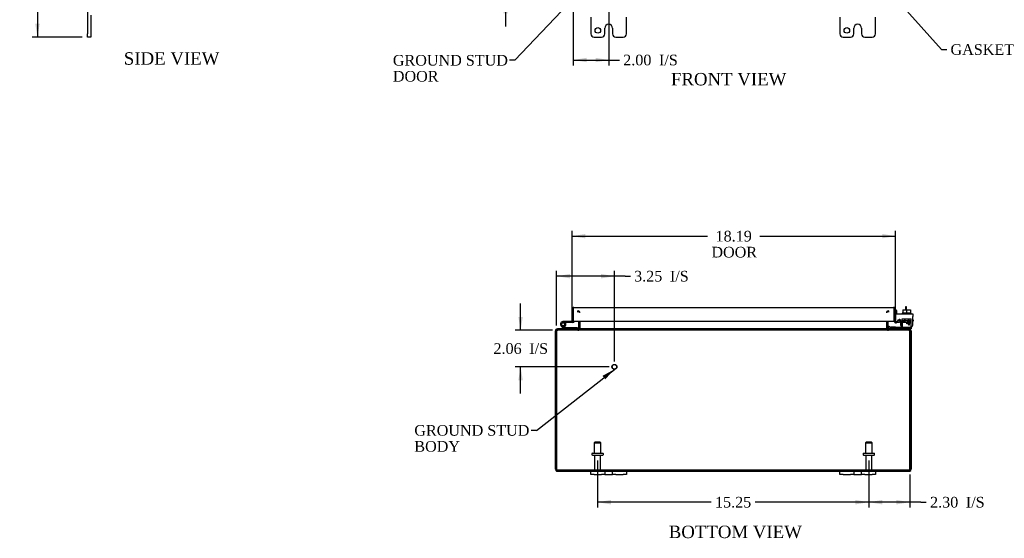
# Model space of a CAD drawing. Header units: inches. Extents: x 9 to 147, y 2 to 98.
# Tile 1 of 8: x 9 to 64, y 2 to 32. Entities that reach past the tile are written whole.
import ezdxf
from ezdxf.enums import TextEntityAlignment as Align

# ---------------------------------------------------------------- set-up
doc = ezdxf.new("R2010")
doc.units = ezdxf.units.IN
doc.header["$MEASUREMENT"] = 0
for name, color, linetype in [('COM40153-1', 7, 'CONTINUOUS'), ('COM40153-2', 7, 'CONTINUOUS'), ('COM42667', 7, 'CONTINUOUS'), ('COM42780', 7, 'CONTINUOUS'), ('COM48442', 7, 'CONTINUOUS'), ('COM71780-16', 7, 'CONTINUOUS'), ('DEFAULT', 7, 'CONTINUOUS'), ('FET07710', 7, 'CONTINUOUS'), ('HNG10620-26B', 7, 'CONTINUOUS'), ('HNG10620-26C', 7, 'CONTINUOUS'), ('HNG10620-26P', 7, 'CONTINUOUS'), ('SCC19011', 7, 'CONTINUOUS'), ('STD21878', 7, 'CONTINUOUS'), ('STD26094', 7, 'CONTINUOUS'), ('WAF25035', 7, 'CONTINUOUS')]:
    doc.layers.add(name, color=color, linetype=linetype)
doc.styles.add('SEACAD_TIMES_NEW_ROMAN', font='times.ttf')

# ---------------------------------------------------------------- blocks, each defined once
blk = doc.blocks.new('SEANNOT_GROUP1')
at = {"layer": 'DEFAULT', "linetype": 'Continuous'}
blk.add_hatch(color=136, dxfattribs=at).paths.add_polyline_path([(41.931, 11.322), (42.444, 11.883), (41.777, 11.519)])
at = {"layer": 'DEFAULT', "color": 136, "linetype": 'Continuous'}
blk.add_line((38.062, 8.45), (37.762, 8.45), dxfattribs=at)
blk.add_lwpolyline([(38.062, 8.45), (42.444, 11.883)], dxfattribs=at)
at = {"layer": 'DEFAULT', "color": 136, "linetype": 'Continuous', "style": 'SEACAD_TIMES_NEW_ROMAN'}
for s, p in [('GROUND STUD', (31.196, 8.75)), ('BODY', (31.196, 7.85))]:
    blk.add_text(s, height=0.6, dxfattribs=at).set_placement(p, align=Align.TOP_LEFT)
blk = doc.blocks.new('SEANNOT_GROUP2')
at = {"layer": 'DEFAULT', "linetype": 'Continuous'}
blk.add_hatch(color=136, dxfattribs=at).paths.add_polyline_path([(41.662, 34.171), (42.087, 34.801), (41.481, 34.342)])
at = {"layer": 'DEFAULT', "color": 136, "linetype": 'Continuous'}
blk.add_line((36.854, 29.269), (36.554, 29.269), dxfattribs=at)
blk.add_lwpolyline([(36.854, 29.269), (42.087, 34.801)], dxfattribs=at)
at = {"layer": 'DEFAULT', "color": 136, "linetype": 'Continuous', "style": 'SEACAD_TIMES_NEW_ROMAN'}
for s, p in [('GROUND STUD', (29.989, 29.569)), ('DOOR', (29.989, 28.669))]:
    blk.add_text(s, height=0.6, dxfattribs=at).set_placement(p, align=Align.TOP_LEFT)
blk = doc.blocks.new('SEANNOT_GROUP3')
at = {"layer": 'DEFAULT', "linetype": 'Continuous'}
blk.add_hatch(color=136, dxfattribs=at).paths.add_polyline_path([(58.491, 32.695), (57.9, 33.173), (58.305, 32.529)])
at = {"layer": 'DEFAULT', "color": 136, "linetype": 'Continuous'}
blk.add_line((60.83, 29.874), (61.13, 29.874), dxfattribs=at)
blk.add_lwpolyline([(60.83, 29.874), (57.9, 33.173)], dxfattribs=at)
at = {"layer": 'DEFAULT', "color": 136, "linetype": 'Continuous', "style": 'SEACAD_TIMES_NEW_ROMAN'}
blk.add_text('GASKET', height=0.6, dxfattribs=at).set_placement((61.34, 30.174), align=Align.TOP_LEFT)
blk = doc.blocks.new('GDIMGGROUP2')
at = {"layer": 'DEFAULT', "linetype": 'Continuous'}
for points in [[(36.205, 35.419), (36.33, 34.669), (36.455, 35.419)], [(36.205, 31.919), (36.455, 31.919), (36.33, 32.669)]]:
    blk.add_hatch(color=136, dxfattribs=at).paths.add_polyline_path(points)
at = {"layer": 'DEFAULT', "color": 136, "linetype": 'Continuous'}
for p, q in [((36.33, 36.169), (36.33, 34.669)), ((41.833, 34.669), (36.03, 34.669)), ((39.833, 32.669), (36.03, 32.669)), ((36.33, 32.669), (36.33, 31.169))]:
    blk.add_line(p, q, dxfattribs=at)
at = {"layer": 'DEFAULT', "color": 136, "linetype": 'Continuous', "style": 'SEACAD_TIMES_NEW_ROMAN'}
for s, p in [('2.00', (34.805, 33.969)), ('I/S', (36.817, 33.969))]:
    blk.add_text(s, height=0.6, dxfattribs=at).set_placement(p, align=Align.TOP_LEFT)
blk = doc.blocks.new('GDIMGGROUP3')
at = {"layer": 'DEFAULT', "linetype": 'Continuous'}
for points in [[(40.883, 29.159), (40.883, 29.409), (40.133, 29.284)], [(41.383, 29.159), (42.133, 29.284), (41.383, 29.409)]]:
    blk.add_hatch(color=136, dxfattribs=at).paths.add_polyline_path(points)
at = {"layer": 'DEFAULT', "color": 136, "linetype": 'Continuous'}
for p, q in [((42.133, 34.228), (42.133, 28.984)), ((40.133, 32.369), (40.133, 28.984)), ((40.133, 29.284), (42.43, 29.284)), ((42.43, 29.284), (42.73, 29.284))]:
    blk.add_line(p, q, dxfattribs=at)
at = {"layer": 'DEFAULT', "color": 136, "linetype": 'Continuous', "style": 'SEACAD_TIMES_NEW_ROMAN'}
for s, p in [('2.00', (42.94, 29.584)), ('I/S', (44.952, 29.584))]:
    blk.add_text(s, height=0.6, dxfattribs=at).set_placement(p, align=Align.TOP_LEFT)
blk = doc.blocks.new('GDIMGGROUP6')
at = {"layer": 'DEFAULT', "linetype": 'Continuous'}
for points in [[(9.885, 62.074), (10.135, 62.074), (10.01, 62.824)], [(9.885, 31.324), (10.01, 30.574), (10.135, 31.324)]]:
    blk.add_hatch(color=136, dxfattribs=at).paths.add_polyline_path(points)
at = {"layer": 'DEFAULT', "color": 136, "linetype": 'Continuous'}
for p, q in [((12.528, 62.824), (9.71, 62.824)), ((10.01, 62.824), (10.01, 47.209)), ((10.01, 46.399), (10.01, 30.574)), ((12.528, 30.574), (9.71, 30.574))]:
    blk.add_line(p, q, dxfattribs=at)
at = {"layer": 'DEFAULT', "color": 136, "linetype": 'Continuous', "style": 'SEACAD_TIMES_NEW_ROMAN'}
blk.add_text('32.25', height=0.6, dxfattribs=at).set_placement((8.986, 46.999), align=Align.TOP_LEFT)
blk = doc.blocks.new('GDIMGGROUP7')
at = {"layer": 'DEFAULT', "linetype": 'Continuous'}
for points in [[(57.499, 4.285), (57.499, 4.535), (56.749, 4.41)], [(58.302, 4.285), (59.052, 4.41), (58.302, 4.535)]]:
    blk.add_hatch(color=136, dxfattribs=at).paths.add_polyline_path(points)
at = {"layer": 'DEFAULT', "color": 136, "linetype": 'Continuous'}
for p, q in [((56.749, 6.765), (56.749, 4.11)), ((59.052, 5.964), (59.052, 4.11)), ((59.681, 4.41), (56.749, 4.41)), ((59.681, 4.41), (59.981, 4.41))]:
    blk.add_line(p, q, dxfattribs=at)
at = {"layer": 'DEFAULT', "color": 136, "linetype": 'Continuous', "style": 'SEACAD_TIMES_NEW_ROMAN'}
for s, p in [('2.30', (60.191, 4.71)), ('I/S', (62.203, 4.71))]:
    blk.add_text(s, height=0.6, dxfattribs=at).set_placement(p, align=Align.TOP_LEFT)
blk = doc.blocks.new('GDIMGGROUP8')
at = {"layer": 'DEFAULT', "linetype": 'Continuous'}
for points in [[(42.249, 4.285), (42.249, 4.535), (41.499, 4.41)], [(55.999, 4.285), (56.749, 4.41), (55.999, 4.535)]]:
    blk.add_hatch(color=136, dxfattribs=at).paths.add_polyline_path(points)
at = {"layer": 'DEFAULT', "color": 136, "linetype": 'Continuous'}
for p, q in [((41.499, 6.765), (41.499, 4.11)), ((56.749, 6.765), (56.749, 4.11)), ((47.89, 4.41), (41.499, 4.41)), ((56.749, 4.41), (50.358, 4.41))]:
    blk.add_line(p, q, dxfattribs=at)
at = {"layer": 'DEFAULT', "color": 136, "linetype": 'Continuous', "style": 'SEACAD_TIMES_NEW_ROMAN'}
blk.add_text('15.25', height=0.6, dxfattribs=at).set_placement((48.1, 4.71), align=Align.TOP_LEFT)
blk = doc.blocks.new('GDIMGGROUP14')
at = {"layer": 'DEFAULT', "linetype": 'Continuous'}
for points in [[(37.045, 14.834), (37.17, 14.084), (37.295, 14.834)], [(37.045, 11.274), (37.295, 11.274), (37.17, 12.024)]]:
    blk.add_hatch(color=136, dxfattribs=at).paths.add_polyline_path(points)
at = {"layer": 'DEFAULT', "color": 136, "linetype": 'Continuous'}
for p, q in [((37.17, 14.084), (37.17, 15.584)), ((38.958, 14.084), (36.87, 14.084)), ((42.146, 12.024), (36.87, 12.024)), ((37.17, 10.524), (37.17, 12.024))]:
    blk.add_line(p, q, dxfattribs=at)
at = {"layer": 'DEFAULT', "color": 136, "linetype": 'Continuous', "style": 'SEACAD_TIMES_NEW_ROMAN'}
for s, p in [('2.06', (35.645, 13.354)), ('I/S', (37.657, 13.354))]:
    blk.add_text(s, height=0.6, dxfattribs=at).set_placement(p, align=Align.TOP_LEFT)
blk = doc.blocks.new('GDIMGGROUP15')
at = {"layer": 'DEFAULT', "linetype": 'Continuous'}
for points in [[(39.946, 17.249), (39.196, 17.124), (39.946, 16.999)], [(41.696, 17.249), (41.696, 16.999), (42.446, 17.124)]]:
    blk.add_hatch(color=136, dxfattribs=at).paths.add_polyline_path(points)
at = {"layer": 'DEFAULT', "color": 136, "linetype": 'Continuous'}
for p, q in [((39.196, 14.348), (39.196, 17.424)), ((42.446, 12.324), (42.446, 17.424)), ((43.042, 17.124), (39.196, 17.124)), ((43.042, 17.124), (43.342, 17.124))]:
    blk.add_line(p, q, dxfattribs=at)
at = {"layer": 'DEFAULT', "color": 136, "linetype": 'Continuous', "style": 'SEACAD_TIMES_NEW_ROMAN'}
for s, p in [('3.25', (43.552, 17.424)), ('I/S', (45.565, 17.424))]:
    blk.add_text(s, height=0.6, dxfattribs=at).set_placement(p, align=Align.TOP_LEFT)
blk = doc.blocks.new('GDIMGGROUP20')
at = {"layer": 'DEFAULT', "linetype": 'Continuous'}
for points in [[(40.811, 19.501), (40.061, 19.376), (40.811, 19.251)], [(57.499, 19.501), (57.499, 19.251), (58.249, 19.376)]]:
    blk.add_hatch(color=136, dxfattribs=at).paths.add_polyline_path(points)
at = {"layer": 'DEFAULT', "color": 136, "linetype": 'Continuous'}
for p, q in [((40.061, 14.871), (40.061, 19.676)), ((40.061, 19.376), (47.687, 19.376)), ((50.623, 19.376), (58.249, 19.376)), ((58.249, 14.899), (58.249, 19.676))]:
    blk.add_line(p, q, dxfattribs=at)
at = {"layer": 'DEFAULT', "color": 136, "linetype": 'Continuous', "style": 'SEACAD_TIMES_NEW_ROMAN'}
for s, p in [('18.19', (48.131, 19.676)), ('DOOR', (47.897, 18.776))]:
    blk.add_text(s, height=0.6, dxfattribs=at).set_placement(p, align=Align.TOP_LEFT)

msp = doc.modelspace()

# ---------------------------------------------------------------- linework, layer by layer
at = {"layer": 'COM40153-1', "color": 7}
for p, q in [((58.802, 15.406), (58.802, 15.227)), ((58.874, 15.406), (58.802, 15.406)), ((58.874, 15.227), (58.874, 15.406))]:
    msp.add_line(p, q, dxfattribs=at)
at = {"layer": 'COM40153-2', "color": 7}
for p, q in [((58.321, 15.193), (58.249, 15.193)), ((58.321, 15.001), (58.321, 15.193)), ((58.534, 14.593), (58.375, 14.593)), ((58.526, 14.665), (58.422, 14.665)), ((59.249, 14.665), (59.22, 14.665)), ((59.22, 14.593), (59.249, 14.593)), ((59.249, 14.665), (59.249, 14.593))]:
    msp.add_line(p, q, dxfattribs=at)
msp.add_arc((58.357, 14.701), 0.108, 180, 186.8545, dxfattribs=at)
at = {"layer": 'COM42667', "color": 7}
for p, q in [((58.25, 15.001), (59.22, 15.001)), ((58.25, 14.858), (58.25, 15.001)), ((59.22, 15.001), (59.22, 14.858)), ((58.25, 14.858), (58.25, 14.603)), ((58.364, 14.576), (58.423, 14.668)), ((58.534, 14.635), (58.534, 14.376)), ((58.883, 14.464), (58.998, 14.626)), ((58.883, 14.435), (58.883, 14.464)), ((58.992, 14.435), (58.883, 14.435)), ((58.992, 14.576), (58.913, 14.464)), ((58.913, 14.464), (58.992, 14.464)), ((58.992, 14.464), (58.992, 14.576)), ((58.992, 14.376), (58.992, 14.435)), ((58.998, 14.626), (59.023, 14.626)), ((59.023, 14.626), (59.023, 14.464)), ((59.023, 14.464), (59.056, 14.464)), ((59.056, 14.435), (59.023, 14.435)), ((59.023, 14.435), (59.023, 14.376)), ((59.056, 14.464), (59.056, 14.435)), ((59.22, 14.376), (59.22, 14.858)), ((59.023, 14.376), (58.992, 14.376))]:
    msp.add_line(p, q, dxfattribs=at)
for centre, radius, start, end in [((58.31, 14.603), 0.06, 180, 202.199), ((58.474, 14.635), 0.06, 0, 147.1545), ((58.659, 14.376), 0.125, 180, 270), ((59.095, 14.376), 0.125, 270, 0)]:
    msp.add_arc(centre, radius, start, end, dxfattribs=at)
at = {"layer": 'COM42780', "color": 7}
for p, q in [((58.62, 14.587), (58.621, 14.641)), ((58.621, 14.728), (59.121, 14.728)), ((58.621, 14.641), (58.621, 14.728)), ((58.621, 14.641), (58.621, 14.171)), ((58.621, 14.633), (59.121, 14.633)), ((58.676, 14.633), (58.676, 14.538)), ((58.676, 14.538), (59.066, 14.538)), ((58.746, 14.728), (58.746, 14.538)), ((58.764, 14.728), (58.764, 14.538)), ((58.977, 14.538), (58.977, 14.728)), ((58.996, 14.728), (58.996, 14.538)), ((59.066, 14.538), (59.066, 14.633)), ((59.121, 14.587), (59.121, 14.728)), ((59.121, 14.298), (59.121, 14.587)), ((57.821, 14.248), (57.888, 14.315)), ((57.821, 14.248), (57.871, 14.197)), ((57.888, 14.315), (57.939, 14.265)), ((57.972, 14.251), (58.871, 14.251)), ((58.006, 14.25), (58.006, 14.251)), ((58.066, 14.25), (58.006, 14.25)), ((58.066, 14.25), (58.066, 14.251)), ((58.094, 14.25), (58.066, 14.25)), ((58.094, 14.25), (58.094, 14.251)), ((58.256, 14.25), (58.094, 14.25)), ((58.207, 14.25), (58.207, 14.251)), ((58.256, 14.25), (58.256, 14.251)), ((58.871, 14.251), (59.121, 14.251)), ((59.121, 14.156), (59.016, 14.156)), ((59.121, 14.253), (59.121, 14.298)), ((59.121, 14.251), (59.121, 14.253)), ((59.121, 14.251), (59.121, 14.156))]:
    msp.add_line(p, q, dxfattribs=at)
for radius in [0.143, 0.048]:
    msp.add_arc((57.972, 14.299), radius, 225, 270, dxfattribs=at)
msp.add_ellipse((58.371, 15.256), major_axis=(0, -14.322), ratio=0.017455, start_param=1.503851, end_param=1.524085, dxfattribs=at)
for points, knots in [([(58.612, 14.251), (58.614, 14.251), (58.615, 14.252), (58.617, 14.255), (58.617, 14.256), (58.618, 14.258)], [0, 0, 0, 0, 0.25, 0.25, 0.3597521, 0.3597521, 0.3597521, 0.3597521]), ([(58.621, 14.171), (58.621, 14.166), (58.62, 14.162), (58.617, 14.157), (58.615, 14.156), (58.612, 14.156)], [0, 0, 0, 0, 0.5, 0.5, 1, 1, 1, 1]), ([(58.618, 14.258), (58.618, 14.258), (58.618, 14.258), (58.618, 14.26), (58.618, 14.262), (58.619, 14.268), (58.62, 14.274), (58.62, 14.285), (58.62, 14.291), (58.62, 14.298)], [0.3597521, 0.3597521, 0.3597521, 0.3597521, 0.375, 0.375, 0.5, 0.5, 0.75, 0.75, 1, 1, 1, 1])]:
    msp.add_open_spline(points, degree=3, knots=knots, dxfattribs=at)
at = {"layer": 'COM48442', "color": 7}
for p, q in [((40.391, 15.097), (40.391, 15.169)), ((40.409, 15.097), (40.409, 15.169)), ((57.839, 15.097), (57.839, 15.169)), ((57.857, 15.169), (57.857, 15.097)), ((40.427, 14.599), (40.427, 14.192)), ((40.499, 14.599), (40.499, 14.192)), ((40.512, 14.192), (40.512, 14.599)), ((57.736, 14.599), (57.736, 14.192)), ((57.749, 14.599), (57.749, 14.192)), ((57.821, 14.599), (57.821, 14.192)), ((39.124, 6.264), (39.124, 14.048)), ((39.196, 14.048), (39.124, 14.048)), ((39.196, 6.264), (39.196, 14.048)), ((39.196, 14.048), (39.196, 6.264)), ((39.232, 14.132), (39.232, 14.156)), ((39.232, 14.156), (39.256, 14.156)), ((39.232, 14.084), (39.232, 14.132)), ((39.232, 14.084), (39.256, 14.084)), ((39.256, 14.156), (39.256, 14.084)), ((39.256, 14.156), (39.258, 14.156)), ((39.256, 14.084), (39.258, 14.084)), ((39.258, 14.084), (39.258, 14.156)), ((58.99, 14.156), (39.258, 14.156)), ((58.99, 14.084), (39.258, 14.084)), ((39.274, 14.156), (39.274, 14.084)), ((40.391, 14.156), (40.391, 14.084)), ((40.409, 14.156), (40.409, 14.084)), ((40.427, 14.192), (40.499, 14.192)), ((57.821, 14.192), (57.749, 14.192)), ((57.839, 14.156), (57.839, 14.084)), ((57.857, 14.084), (57.857, 14.156)), ((58.974, 14.156), (58.974, 14.084)), ((58.99, 14.084), (58.99, 14.156)), ((58.99, 14.156), (58.992, 14.156)), ((58.99, 14.084), (58.992, 14.084)), ((58.992, 14.156), (58.992, 14.084)), ((58.992, 14.156), (59.016, 14.156)), ((58.992, 14.084), (59.016, 14.084)), ((59.016, 14.132), (59.016, 14.156)), ((59.016, 14.084), (59.016, 14.132)), ((59.052, 14.048), (59.124, 14.048)), ((59.052, 14.048), (59.052, 6.264)), ((59.052, 6.264), (59.052, 14.048)), ((59.124, 14.048), (59.124, 6.264)), ((39.196, 6.162), (39.196, 6.264)), ((39.196, 6.264), (39.196, 6.162)), ((39.232, 6.228), (59.016, 6.228)), ((39.232, 6.228), (39.232, 6.156)), ((39.232, 6.156), (41.124, 6.156)), ((43.124, 6.156), (55.124, 6.156)), ((57.124, 6.156), (59.016, 6.156)), ((59.016, 6.228), (59.016, 6.156)), ((59.052, 6.162), (59.052, 6.264)), ((59.052, 6.264), (59.052, 6.162))]:
    msp.add_line(p, q, dxfattribs=at)
for centre, radius, start, end in [((40.391, 15.061), 0.108, 10.3965, 90), ((40.407, 15.063), 0.106, 358.8074, 88.6926), ((57.841, 15.063), 0.106, 91.3077, 181.1923), ((57.857, 15.061), 0.108, 90, 169.6032), ((39.232, 14.048), 0.108, 90, 180), ((39.232, 14.048), 0.036, 141.2767, 180), ((39.232, 14.048), 0.036, 90, 141.2767), ((40.391, 14.192), 0.036, 270, 360), ((40.391, 14.192), 0.108, 270, 349.6016), ((40.407, 14.189), 0.106, 271.3077, 1.1923), ((40.391, 14.192), 0.108, 349.6016, 360), ((57.841, 14.189), 0.106, 178.8074, 268.6926), ((57.857, 14.192), 0.108, 180, 190.3994), ((57.857, 14.192), 0.108, 190.3994, 270), ((57.857, 14.192), 0.036, 180, 270), ((59.016, 14.048), 0.108, 0, 90), ((59.016, 14.048), 0.036, 38.7233, 90), ((59.016, 14.048), 0.036, 0, 38.7233), ((39.232, 6.264), 0.108, 180, 250.5288), ((39.232, 6.264), 0.036, 180, 270), ((39.232, 6.264), 0.108, 250.5288, 270), ((59.016, 6.264), 0.036, 270, 360), ((59.016, 6.264), 0.108, 270, 289.4712), ((59.016, 6.264), 0.108, 289.4712, 0)]:
    msp.add_arc(centre, radius, start, end, dxfattribs=at)
for centre, major_axis, start_param, end_param in [((39.232, 6.264), (0, 0.036), 1.570796, 3.141593), ((39.232, 6.264), (0, 0.108), 2.801756, 3.141593), ((59.016, 6.264), (0, 0.036), 3.141593, 4.712389), ((59.016, 6.264), (0, 0.108), 3.141593, 3.48143)]:
    msp.add_ellipse(centre, major_axis=major_axis, ratio=0.997813, start_param=start_param, end_param=end_param, dxfattribs=at)
for points, knots in [([(39.196, 14.048), (39.201, 14.062), (39.206, 14.076), (39.217, 14.102), (39.222, 14.114), (39.232, 14.134), (39.237, 14.142), (39.247, 14.153), (39.253, 14.156), (39.258, 14.156)], [0, 0, 0, 0, 0.25, 0.25, 0.5, 0.5, 0.75, 0.75, 1, 1, 1, 1]), ([(39.196, 14.048), (39.206, 14.057), (39.217, 14.066), (39.237, 14.08), (39.247, 14.084), (39.258, 14.084)], [0, 0, 0, 0, 0.5, 0.5, 1, 1, 1, 1]), ([(40.409, 14.156), (40.419, 14.156), (40.43, 14.156), (40.45, 14.158), (40.46, 14.16), (40.475, 14.164), (40.48, 14.165), (40.489, 14.169), (40.493, 14.171), (40.501, 14.175), (40.505, 14.178), (40.509, 14.183), (40.51, 14.184), (40.512, 14.188), (40.512, 14.19), (40.512, 14.192)], [0, 0, 0, 0, 0.25, 0.25, 0.5, 0.5, 0.625, 0.625, 0.75, 0.75, 0.875, 0.875, 0.9375, 0.9375, 1, 1, 1, 1]), ([(57.736, 14.192), (57.736, 14.19), (57.736, 14.188), (57.738, 14.184), (57.739, 14.183), (57.743, 14.178), (57.746, 14.175), (57.755, 14.171), (57.759, 14.169), (57.768, 14.165), (57.773, 14.164), (57.788, 14.16), (57.798, 14.158), (57.818, 14.156), (57.829, 14.156), (57.839, 14.156)], [0, 0, 0, 0, 0.0625, 0.0625, 0.125, 0.125, 0.25, 0.25, 0.375, 0.375, 0.5, 0.5, 0.75, 0.75, 1, 1, 1, 1]), ([(58.99, 14.156), (58.995, 14.156), (59, 14.153), (59.011, 14.142), (59.016, 14.134), (59.026, 14.114), (59.031, 14.102), (59.042, 14.076), (59.047, 14.062), (59.052, 14.048)], [0, 0, 0, 0, 0.25, 0.25, 0.5, 0.5, 0.75, 0.75, 1, 1, 1, 1]), ([(58.99, 14.084), (59, 14.084), (59.011, 14.08), (59.031, 14.066), (59.042, 14.057), (59.052, 14.048)], [0, 0, 0, 0, 0.5, 0.5, 1, 1, 1, 1])]:
    msp.add_open_spline(points, degree=3, knots=knots, dxfattribs=at)
at = {"layer": 'COM71780-16', "color": 7}
for p, q in [((40.061, 14.571), (40.061, 15.258)), ((40.133, 15.359), (40.133, 15.258)), ((40.133, 15.258), (40.133, 15.359)), ((40.133, 14.571), (40.133, 15.258)), ((40.133, 15.258), (40.133, 14.599)), ((40.169, 15.366), (58.141, 15.366)), ((58.177, 15.258), (58.177, 15.359)), ((58.177, 15.359), (58.177, 15.258)), ((58.177, 14.599), (58.177, 15.258)), ((58.177, 15.258), (58.177, 14.599)), ((58.249, 15.258), (58.249, 14.599)), ((40.061, 14.571), (40.133, 14.571)), ((40.133, 14.599), (58.177, 14.599)), ((58.249, 14.599), (58.177, 14.599)), ((58.262, 14.571), (58.216, 14.516)), ((58.461, 14.593), (58.291, 14.563)), ((58.291, 14.563), (58.304, 14.492)), ((58.474, 14.522), (58.304, 14.492)), ((58.474, 14.522), (58.461, 14.593))]:
    msp.add_line(p, q, dxfattribs=at)
for centre, radius, start, end in [((40.169, 15.258), 0.108, 109.4712, 180), ((40.169, 15.258), 0.108, 90, 109.4712), ((58.141, 15.258), 0.108, 70.5288, 90), ((58.141, 15.258), 0.108, 0, 70.5288), ((58.285, 14.599), 0.108, 180, 230), ((58.285, 14.599), 0.108, 230.0001, 279.9999), ((58.285, 14.599), 0.036, 180, 230), ((58.285, 14.599), 0.036, 230, 280)]:
    msp.add_arc(centre, radius, start, end, dxfattribs=at)
for centre, start_param, end_param in [((40.169, 15.258), 3.141593, 3.48143), ((58.141, 15.258), 2.801756, 3.141593)]:
    msp.add_ellipse(centre, major_axis=(0, -0.108), ratio=0.997813, start_param=start_param, end_param=end_param, dxfattribs=at)
at = {"layer": 'FET07710', "color": 7}
for p, q in [((12.828, 32.887), (12.828, 30.762)), ((13.015, 31.807), (13.015, 30.762)), ((41.124, 31.699), (41.124, 30.762)), ((43.124, 30.762), (43.124, 31.699)), ((55.124, 31.699), (55.124, 30.762)), ((57.124, 30.762), (57.124, 31.699)), ((41.905, 30.762), (41.905, 31.074)), ((42.123, 31.292), (42.124, 31.292)), ((42.342, 31.074), (42.342, 30.762)), ((55.905, 30.762), (55.905, 31.074)), ((56.123, 31.292), (56.124, 31.292)), ((56.342, 31.074), (56.342, 30.762)), ((12.828, 30.574), (12.828, 30.762)), ((13.015, 30.574), (12.828, 30.574)), ((13.015, 30.762), (13.015, 30.574)), ((41.311, 30.574), (41.718, 30.574)), ((42.529, 30.574), (42.936, 30.574)), ((55.311, 30.574), (55.718, 30.574)), ((56.529, 30.574), (56.936, 30.574)), ((41.124, 5.969), (41.124, 6.156)), ((41.124, 6.156), (41.311, 6.156)), ((41.311, 6.156), (41.718, 6.156)), ((41.718, 6.156), (41.905, 6.156)), ((41.905, 6.156), (42.123, 6.156)), ((41.905, 6.156), (41.905, 5.969)), ((42.123, 6.156), (42.124, 6.156)), ((42.124, 6.156), (42.342, 6.156)), ((42.342, 5.969), (42.342, 6.156)), ((42.342, 6.156), (42.529, 6.156)), ((42.529, 6.156), (42.936, 6.156)), ((42.936, 6.156), (43.124, 6.156)), ((43.124, 6.156), (43.124, 5.969)), ((55.124, 5.969), (55.124, 6.156)), ((55.124, 6.156), (55.311, 6.156)), ((55.311, 6.156), (55.718, 6.156)), ((55.718, 6.156), (55.905, 6.156)), ((55.905, 6.156), (56.123, 6.156)), ((55.905, 6.156), (55.905, 5.969)), ((56.123, 6.156), (56.124, 6.156)), ((56.124, 6.156), (56.342, 6.156)), ((56.342, 5.969), (56.342, 6.156)), ((56.342, 6.156), (56.529, 6.156)), ((56.529, 6.156), (56.936, 6.156)), ((56.936, 6.156), (57.124, 6.156)), ((57.124, 6.156), (57.124, 5.969)), ((41.311, 5.969), (41.124, 5.969)), ((41.311, 5.969), (41.718, 5.969)), ((41.905, 5.969), (41.718, 5.969)), ((41.905, 5.969), (42.123, 5.969)), ((42.123, 5.969), (42.124, 5.969)), ((42.124, 5.969), (42.342, 5.969)), ((42.529, 5.969), (42.342, 5.969)), ((42.529, 5.969), (42.936, 5.969)), ((43.124, 5.969), (42.936, 5.969)), ((55.311, 5.969), (55.124, 5.969)), ((55.311, 5.969), (55.718, 5.969)), ((55.905, 5.969), (55.718, 5.969)), ((55.905, 5.969), (56.123, 5.969)), ((56.123, 5.969), (56.124, 5.969)), ((56.124, 5.969), (56.342, 5.969)), ((56.529, 5.969), (56.342, 5.969)), ((56.529, 5.969), (56.936, 5.969)), ((57.124, 5.969), (56.936, 5.969))]:
    msp.add_line(p, q, dxfattribs=at)
for centre in [(41.515, 30.949), (55.515, 30.949)]:
    msp.add_circle(centre, 0.156, dxfattribs=at)
for centre, radius, start, end in [((42.123, 31.074), 0.218, 90, 180), ((42.124, 31.074), 0.218, 0, 90), ((56.123, 31.074), 0.218, 90, 180), ((56.124, 31.074), 0.218, 0, 90), ((41.311, 30.762), 0.188, 180, 270), ((41.718, 30.762), 0.188, 270, 0), ((42.529, 30.762), 0.188, 180, 270), ((42.936, 30.762), 0.188, 270, 0), ((55.311, 30.762), 0.188, 180, 270), ((55.718, 30.762), 0.188, 270, 0), ((56.529, 30.762), 0.188, 180, 270), ((56.936, 30.762), 0.188, 270, 0)]:
    msp.add_arc(centre, radius, start, end, dxfattribs=at)
at = {"layer": 'HNG10620-26B', "color": 7}
for p, q in [((39.581, 14.182), (39.454, 14.308)), ((39.623, 14.224), (39.497, 14.351)), ((39.608, 14.27), (39.591, 14.327)), ((40.379, 14.216), (39.644, 14.216)), ((40.379, 14.156), (40.379, 14.216))]:
    msp.add_line(p, q, dxfattribs=at)
for centre, radius, start, end in [((39.563, 14.417), 0.154, 287.1819, 225), ((39.563, 14.417), 0.0938, 287.1819, 225), ((39.644, 14.245), 0.089, 225, 270), ((39.644, 14.245), 0.029, 225, 270)]:
    msp.add_arc(centre, radius, start, end, dxfattribs=at)
at = {"layer": 'HNG10620-26C', "color": 7}
for p, q in [((40.133, 15.051), (40.133, 15.051)), ((39.717, 14.571), (39.563, 14.571)), ((39.717, 14.511), (39.685, 14.511)), ((40.061, 14.571), (39.717, 14.571)), ((39.717, 14.571), (39.717, 14.511)), ((40.104, 14.511), (39.717, 14.511))]:
    msp.add_line(p, q, dxfattribs=at)
for centre, radius, start, end in [((40.104, 14.6), 0.089, 270, 0), ((39.563, 14.417), 0.154, 277.4281, 287.1819)]:
    msp.add_arc(centre, radius, start, end, dxfattribs=at)
at = {"layer": 'HNG10620-26P', "color": 7}
msp.add_circle((39.563, 14.417), 0.0938, dxfattribs=at)
at = {"layer": 'SCC19011', "color": 7}
for p, q in [((58.656, 15.227), (58.656, 15.046)), ((58.656, 15.227), (58.871, 15.227)), ((58.871, 15.227), (58.871, 15.046)), ((58.871, 15.227), (59.086, 15.227)), ((59.086, 15.227), (59.086, 15.046))]:
    msp.add_line(p, q, dxfattribs=at)
at = {"layer": 'STD21878', "color": 7}
for radius in [0.141, 0.125]:
    msp.add_circle((42.446, 12.024), radius, dxfattribs=at)
at = {"layer": 'STD26094', "color": 7}
for p, q in [((41.349, 7.79), (41.311, 7.752)), ((41.311, 7.752), (41.686, 7.752)), ((41.311, 7.752), (41.311, 7.165)), ((41.649, 7.79), (41.349, 7.79)), ((41.686, 7.752), (41.649, 7.79)), ((41.686, 7.165), (41.686, 7.752)), ((56.599, 7.79), (56.561, 7.752)), ((56.561, 7.752), (56.936, 7.752)), ((56.561, 7.752), (56.561, 7.165)), ((56.899, 7.79), (56.599, 7.79)), ((56.936, 7.752), (56.899, 7.79)), ((56.936, 7.165), (56.936, 7.752)), ((41.174, 7.135), (41.174, 7.095)), ((41.204, 7.165), (41.794, 7.165)), ((41.204, 7.065), (41.794, 7.065)), ((41.334, 7.065), (41.334, 6.288)), ((41.664, 6.288), (41.664, 7.065)), ((41.824, 7.095), (41.824, 7.135)), ((56.424, 7.135), (56.424, 7.095)), ((56.454, 7.165), (57.044, 7.165)), ((56.454, 7.065), (57.044, 7.065)), ((56.584, 7.065), (56.584, 6.288)), ((56.914, 6.288), (56.914, 7.065)), ((57.074, 7.095), (57.074, 7.135))]:
    msp.add_line(p, q, dxfattribs=at)
for centre, radius, start, end in [((41.204, 7.135), 0.03, 90, 180), ((41.204, 7.095), 0.03, 180, 270), ((41.794, 7.135), 0.03, 0, 90), ((41.794, 7.095), 0.03, 270, 0), ((56.454, 7.135), 0.03, 90, 180), ((56.454, 7.095), 0.03, 180, 270), ((57.044, 7.135), 0.03, 0, 90), ((57.044, 7.095), 0.03, 270, 0), ((41.394, 6.288), 0.06, 180, 270), ((41.604, 6.288), 0.06, 270, 0), ((56.644, 6.288), 0.06, 180, 270), ((56.854, 6.288), 0.06, 270, 0)]:
    msp.add_arc(centre, radius, start, end, dxfattribs=at)
at = {"layer": 'WAF25035', "color": 7}
for p, q in [((59.121, 15.046), (58.621, 15.046)), ((58.621, 15.046), (58.621, 15.001)), ((59.121, 15.001), (59.121, 15.046))]:
    msp.add_line(p, q, dxfattribs=at)

# ---------------------------------------------------------------- block references
at = {"layer": 'DEFAULT', "color": 7}
for name in ['GDIMGGROUP6', 'GDIMGGROUP2', 'SEANNOT_GROUP2', 'GDIMGGROUP3', 'SEANNOT_GROUP3', 'GDIMGGROUP20', 'GDIMGGROUP15', 'GDIMGGROUP14', 'SEANNOT_GROUP1', 'GDIMGGROUP8', 'GDIMGGROUP7']:
    msp.add_blockref(name, (0, 0), dxfattribs=at)

# ---------------------------------------------------------------- texts
at = {"layer": 'DEFAULT', "color": 7, "style": 'SEACAD_TIMES_NEW_ROMAN'}
for s, p in [('SIDE VIEW', (14.865, 29.721)), ('FRONT VIEW', (45.624, 28.557)), ('BOTTOM VIEW', (45.499, 3.091))]:
    msp.add_text(s, height=0.7, dxfattribs=at).set_placement(p, align=Align.TOP_LEFT)

doc.saveas('drawing.dxf')
